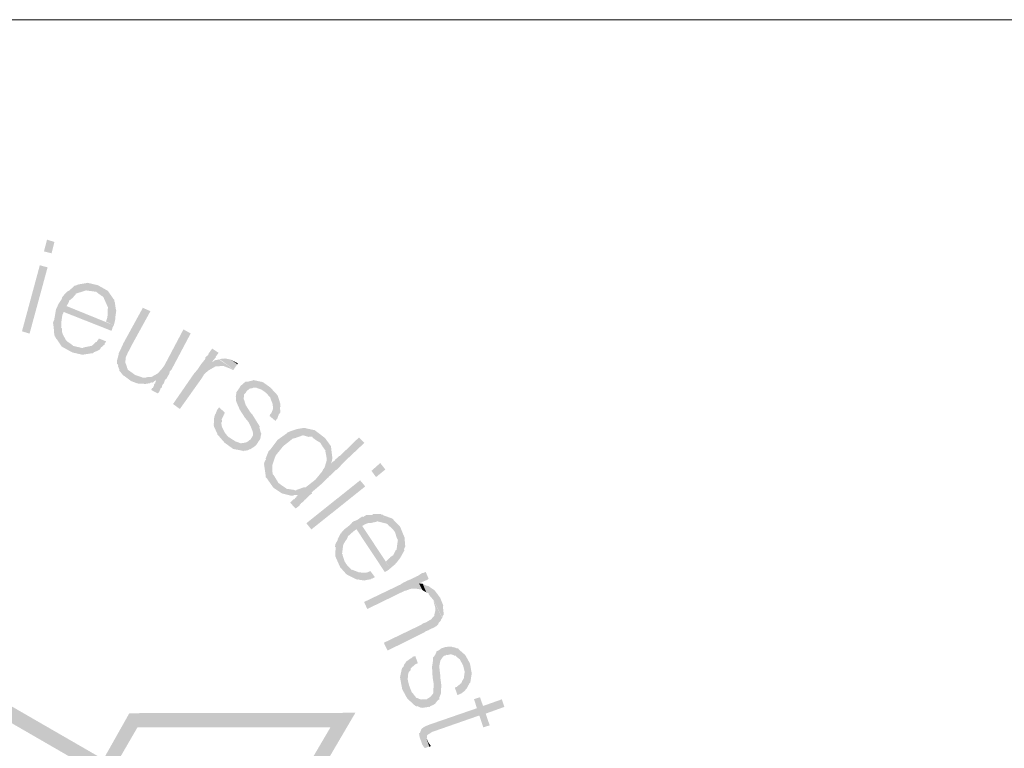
# Model space of a CAD drawing. Header units: metres. Extents: x 150874 to 151000, y 450392 to 450481.
# Tile 9 of 11: x 150960.76 to 150965.94, y 450402.37 to 450406.2. Entities that reach past the tile are written whole.
import ezdxf

# ---------------------------------------------------------------- set-up
doc = ezdxf.new("R2010")
doc.units = ezdxf.units.M
doc.header["$MEASUREMENT"] = 0
doc.layers.add('STEMPEL', color=7, linetype='Continuous', lineweight=0)

# ---------------------------------------------------------------- blocks, each defined once
blk = doc.blocks.new('241')
at = {"layer": 'STEMPEL', "linetype": 'Continuous', "lineweight": 13}
for color, points in [(7, [(-23.88, 6.354), (-23.886, 6.3547), (-23.9173, 6.362), (-23.9547, 6.3827), (-23.9553, 6.384), (-23.972, 6.4087), (-23.974, 6.4107), (-23.978, 6.418), (-23.9793, 6.4193), (-23.982, 6.4367), (-23.9813, 6.4367), (-23.982, 6.444), (-23.984, 6.4607), (-23.984, 6.4613), (-23.9853, 6.466), (-23.9807, 6.4767), (-23.976, 6.504), (-23.974, 6.5147), (-23.9713, 6.5193), (-23.9673, 6.5287), (-23.964, 6.5347), (-23.954, 6.55), (-23.9533, 6.554), (-23.9533, 6.5547), (-23.9467, 6.5633), (-23.9333, 6.5767), (-23.9313, 6.578), (-23.928, 6.5787), (-23.9093, 6.5967), (-23.908, 6.5967), (-23.906, 6.5967), (-23.866, 6.5793), (-23.8693, 6.5807), (-23.87, 6.5793), (-23.902, 6.5693), (-23.9053, 6.568), (-23.9053, 6.566), (-23.9167, 6.5527), (-23.928, 6.544), (-23.9287, 6.5427), (-23.9293, 6.5387), (-23.9373, 6.5247), (-23.7713, 6.4573), (-23.7753, 6.4507), (-23.778, 6.4413), (-23.78, 6.438), (-23.9473, 6.504), (-23.952, 6.4933), (-23.956, 6.4667), (-23.9553, 6.4533), (-23.9567, 6.4487), (-23.954, 6.4473), (-23.9527, 6.4313), (-23.95, 6.4247), (-23.9493, 6.4227), (-23.9387, 6.404), (-23.938, 6.4033), (-23.9333, 6.3993), (-23.916, 6.3873), (-23.9147, 6.3847), (-23.8467, 6.3593)]), (7, [(-23.88, 6.354), (-23.886, 6.3547), (-23.9173, 6.362), (-23.9547, 6.3827), (-23.9553, 6.384), (-23.972, 6.4087), (-23.974, 6.4107), (-23.978, 6.418), (-23.9793, 6.4193), (-23.982, 6.4367), (-23.9813, 6.4367), (-23.982, 6.444), (-23.984, 6.4607), (-23.984, 6.4613), (-23.9853, 6.466), (-23.9807, 6.4767), (-23.976, 6.504), (-23.974, 6.5147), (-23.9713, 6.5193), (-23.9673, 6.5287), (-23.964, 6.5347), (-23.954, 6.55), (-23.9533, 6.554), (-23.9533, 6.5547), (-23.9467, 6.5633), (-23.9333, 6.5767), (-23.9313, 6.578), (-23.928, 6.5787), (-23.9093, 6.5967), (-23.908, 6.5967), (-23.906, 6.5967), (-23.866, 6.5793), (-23.8693, 6.5807), (-23.87, 6.5793), (-23.902, 6.5693), (-23.9053, 6.568), (-23.9053, 6.566), (-23.9167, 6.5527), (-23.928, 6.544), (-23.9287, 6.5427), (-23.9293, 6.5387), (-23.9373, 6.5247), (-23.7713, 6.4573), (-23.7753, 6.4507), (-23.778, 6.4413), (-23.78, 6.438), (-23.9473, 6.504), (-23.952, 6.4933), (-23.956, 6.4667), (-23.9553, 6.4533), (-23.9567, 6.4487), (-23.954, 6.4473), (-23.9527, 6.4313), (-23.95, 6.4247), (-23.9493, 6.4227), (-23.9387, 6.404), (-23.938, 6.4033), (-23.9333, 6.3993), (-23.916, 6.3873), (-23.9147, 6.3847), (-23.8467, 6.3593)]), (7, [(-23.7733, 6.5507), (-23.8327, 6.5747), (-23.846, 6.5767), (-23.866, 6.5793), (-23.906, 6.5967), (-23.9007, 6.5987), (-23.896, 6.6007), (-23.8647, 6.606), (-23.792, 6.578)]), (7, [(-23.7733, 6.5507), (-23.8327, 6.5747), (-23.846, 6.5767), (-23.866, 6.5793), (-23.906, 6.5967), (-23.9007, 6.5987), (-23.896, 6.6007), (-23.8647, 6.606), (-23.792, 6.578)]), (7, [(-23.792, 6.578), (-23.8647, 6.606), (-23.8647, 6.6067), (-23.8273, 6.598)]), (7, [(-23.792, 6.578), (-23.8647, 6.606), (-23.8647, 6.6067), (-23.8273, 6.598)]), (7, [(-23.764, 6.5107), (-23.792, 6.5207), (-23.794, 6.5247), (-23.8073, 6.5547), (-23.8107, 6.5593), (-23.8133, 6.56), (-23.8253, 6.5687), (-23.8327, 6.5747), (-23.7733, 6.5507), (-23.77, 6.5467), (-23.77, 6.5413), (-23.768, 6.5393), (-23.764, 6.5127)]), (7, [(-23.764, 6.5107), (-23.792, 6.5207), (-23.794, 6.5247), (-23.8073, 6.5547), (-23.8107, 6.5593), (-23.8133, 6.56), (-23.8253, 6.5687), (-23.8327, 6.5747), (-23.7733, 6.5507), (-23.77, 6.5467), (-23.77, 6.5413), (-23.768, 6.5393), (-23.764, 6.5127)]), (7, [(-23.7713, 6.4573), (-23.7987, 6.47), (-23.794, 6.4847), (-23.794, 6.488), (-23.7933, 6.49), (-23.7933, 6.5027), (-23.792, 6.5207), (-23.7933, 6.522), (-23.764, 6.5107), (-23.7627, 6.5087), (-23.7653, 6.4907), (-23.7667, 6.4787), (-23.766, 6.478), (-23.7667, 6.4747)]), (7, [(-23.7713, 6.4573), (-23.7987, 6.47), (-23.794, 6.4847), (-23.794, 6.488), (-23.7933, 6.49), (-23.7933, 6.5027), (-23.792, 6.5207), (-23.7933, 6.522), (-23.764, 6.5107), (-23.7627, 6.5087), (-23.7653, 6.4907), (-23.7667, 6.4787), (-23.766, 6.478), (-23.7667, 6.4747)]), (7, [(-23.6613, 6.2513), (-23.68, 6.2527), (-23.684, 6.252), (-23.6913, 6.254), (-23.7107, 6.2613), (-23.734, 6.2787), (-23.7373, 6.2807), (-23.7413, 6.2847), (-23.7527, 6.2993), (-23.752, 6.3027), (-23.7573, 6.3147), (-23.756, 6.316), (-23.758, 6.3213), (-23.76, 6.3213), (-23.7607, 6.33), (-23.7607, 6.3307), (-23.7587, 6.3387), (-23.758, 6.3407), (-23.754, 6.356), (-23.754, 6.3593), (-23.752, 6.3627), (-23.7453, 6.3767), (-23.7453, 6.378), (-23.7427, 6.3827), (-23.7373, 6.3947), (-23.6693, 6.5187), (-23.6427, 6.5067), (-23.7113, 6.382), (-23.7173, 6.3693), (-23.718, 6.366), (-23.7207, 6.3647), (-23.7273, 6.3487), (-23.7287, 6.3487), (-23.7293, 6.3427), (-23.7313, 6.3253), (-23.73, 6.324), (-23.7253, 6.3113), (-23.7253, 6.31), (-23.7213, 6.2993), (-23.72, 6.3), (-23.6967, 6.2827), (-23.644, 6.2547), (-23.644, 6.254), (-23.6593, 6.2513)]), (7, [(-23.6613, 6.2513), (-23.68, 6.2527), (-23.684, 6.252), (-23.6913, 6.254), (-23.7107, 6.2613), (-23.734, 6.2787), (-23.7373, 6.2807), (-23.7413, 6.2847), (-23.7527, 6.2993), (-23.752, 6.3027), (-23.7573, 6.3147), (-23.756, 6.316), (-23.758, 6.3213), (-23.76, 6.3213), (-23.7607, 6.33), (-23.7607, 6.3307), (-23.7587, 6.3387), (-23.758, 6.3407), (-23.754, 6.356), (-23.754, 6.3593), (-23.752, 6.3627), (-23.7453, 6.3767), (-23.7453, 6.378), (-23.7427, 6.3827), (-23.7373, 6.3947), (-23.6693, 6.5187), (-23.6427, 6.5067), (-23.7113, 6.382), (-23.7173, 6.3693), (-23.718, 6.366), (-23.7207, 6.3647), (-23.7273, 6.3487), (-23.7287, 6.3487), (-23.7293, 6.3427), (-23.7313, 6.3253), (-23.73, 6.324), (-23.7253, 6.3113), (-23.7253, 6.31), (-23.7213, 6.2993), (-23.72, 6.3), (-23.6967, 6.2827), (-23.644, 6.2547), (-23.644, 6.254), (-23.6593, 6.2513)]), (7, [(-23.598, 6.2513), (-23.622, 6.2647), (-23.6307, 6.26), (-23.6307, 6.2587), (-23.6367, 6.2553), (-23.638, 6.2567), (-23.644, 6.2547), (-23.6967, 6.2827), (-23.6707, 6.274), (-23.67, 6.2727), (-23.6587, 6.2733), (-23.6573, 6.2747), (-23.6413, 6.276), (-23.64, 6.2753), (-23.622, 6.2853), (-23.6173, 6.288), (-23.6167, 6.2887), (-23.6053, 6.3007), (-23.6033, 6.3027), (-23.6007, 6.3067), (-23.5933, 6.3167), (-23.5267, 6.4427), (-23.5013, 6.4287), (-23.568, 6.3027), (-23.5753, 6.294), (-23.576, 6.2887), (-23.5773, 6.2853), (-23.5853, 6.272), (-23.586, 6.2693), (-23.5913, 6.266), (-23.596, 6.2527)]), (7, [(-23.598, 6.2513), (-23.622, 6.2647), (-23.6307, 6.26), (-23.6307, 6.2587), (-23.6367, 6.2553), (-23.638, 6.2567), (-23.644, 6.2547), (-23.6967, 6.2827), (-23.6707, 6.274), (-23.67, 6.2727), (-23.6587, 6.2733), (-23.6573, 6.2747), (-23.6413, 6.276), (-23.64, 6.2753), (-23.622, 6.2853), (-23.6173, 6.288), (-23.6167, 6.2887), (-23.6053, 6.3007), (-23.6033, 6.3027), (-23.6007, 6.3067), (-23.5933, 6.3167), (-23.5267, 6.4427), (-23.5013, 6.4287), (-23.568, 6.3027), (-23.5753, 6.294), (-23.576, 6.2887), (-23.5773, 6.2853), (-23.5853, 6.272), (-23.586, 6.2693), (-23.5913, 6.266), (-23.596, 6.2527)]), (7, [(-23.8473, 6.3573), (-23.8467, 6.3593), (-23.9147, 6.3847), (-23.9107, 6.384), (-23.8793, 6.3767), (-23.878, 6.3793), (-23.8513, 6.3847), (-23.85, 6.384), (-23.844, 6.3893), (-23.834, 6.3987), (-23.8307, 6.3993), (-23.8293, 6.4027), (-23.8233, 6.4107), (-23.798, 6.4007), (-23.8027, 6.394), (-23.804, 6.3887), (-23.806, 6.388), (-23.8173, 6.378), (-23.82, 6.3727), (-23.822, 6.3707), (-23.8373, 6.364), (-23.8407, 6.3627)]), (7, [(-23.8473, 6.3573), (-23.8467, 6.3593), (-23.9147, 6.3847), (-23.9107, 6.384), (-23.8793, 6.3767), (-23.878, 6.3793), (-23.8513, 6.3847), (-23.85, 6.384), (-23.844, 6.3893), (-23.834, 6.3987), (-23.8307, 6.3993), (-23.8293, 6.4027), (-23.8233, 6.4107), (-23.798, 6.4007), (-23.8027, 6.394), (-23.804, 6.3887), (-23.806, 6.388), (-23.8173, 6.378), (-23.82, 6.3727), (-23.822, 6.3707), (-23.8373, 6.364), (-23.8407, 6.3627)]), (7, [(-23.5393, 6.1633), (-23.5633, 6.1807), (-23.4887, 6.2887), (-23.4773, 6.3013), (-23.466, 6.3187), (-23.45, 6.3387), (-23.4493, 6.344), (-23.4427, 6.3507), (-23.44, 6.3527), (-23.4387, 6.358), (-23.4373, 6.3593), (-23.4353, 6.362), (-23.4273, 6.3733), (-23.4253, 6.3753), (-23.4033, 6.3607), (-23.4053, 6.3573), (-23.4133, 6.3467), (-23.414, 6.3427), (-23.4147, 6.3427), (-23.4187, 6.338), (-23.4213, 6.3353), (-23.426, 6.3267), (-23.4067, 6.3127), (-23.414, 6.3127), (-23.44, 6.298), (-23.4547, 6.284), (-23.4627, 6.2707)]), (7, [(-23.5393, 6.1633), (-23.5633, 6.1807), (-23.4887, 6.2887), (-23.4773, 6.3013), (-23.466, 6.3187), (-23.45, 6.3387), (-23.4493, 6.344), (-23.4427, 6.3507), (-23.44, 6.3527), (-23.4387, 6.358), (-23.4373, 6.3593), (-23.4353, 6.362), (-23.4273, 6.3733), (-23.4253, 6.3753), (-23.4033, 6.3607), (-23.4053, 6.3573), (-23.4133, 6.3467), (-23.414, 6.3427), (-23.4147, 6.3427), (-23.4187, 6.338), (-23.4213, 6.3353), (-23.426, 6.3267), (-23.4067, 6.3127), (-23.414, 6.3127), (-23.44, 6.298), (-23.4547, 6.284), (-23.4627, 6.2707)]), (7, [(-23.3527, 6.3), (-23.3633, 6.3053), (-23.3873, 6.3147), (-23.3907, 6.3147), (-23.4067, 6.3127), (-23.426, 6.3267), (-23.418, 6.3333), (-23.4147, 6.3347), (-23.4073, 6.336), (-23.402, 6.3373), (-23.35, 6.302)]), (7, [(-23.3527, 6.3), (-23.3633, 6.3053), (-23.3873, 6.3147), (-23.3907, 6.3147), (-23.4067, 6.3127), (-23.426, 6.3267), (-23.418, 6.3333), (-23.4147, 6.3347), (-23.4073, 6.336), (-23.402, 6.3373), (-23.35, 6.302)]), (7, [(-23.35, 6.302), (-23.4007, 6.3387), (-23.38, 6.3407), (-23.36, 6.3367), (-23.3367, 6.32), (-23.3427, 6.3133)]), (7, [(-23.35, 6.302), (-23.4007, 6.3387), (-23.38, 6.3407), (-23.36, 6.3367), (-23.3367, 6.32), (-23.3427, 6.3133)]), (7, [(-23.6173, 6.218), (-23.64, 6.23), (-23.6367, 6.2367), (-23.634, 6.2367), (-23.63, 6.246), (-23.63, 6.2467), (-23.6293, 6.2513), (-23.6273, 6.252), (-23.6253, 6.2547), (-23.6253, 6.2567), (-23.622, 6.2647), (-23.598, 6.2513), (-23.602, 6.244), (-23.6027, 6.238), (-23.606, 6.2373), (-23.6073, 6.234), (-23.6113, 6.2247), (-23.612, 6.2233)]), (7, [(-23.6173, 6.218), (-23.64, 6.23), (-23.6367, 6.2367), (-23.634, 6.2367), (-23.63, 6.246), (-23.63, 6.2467), (-23.6293, 6.2513), (-23.6273, 6.252), (-23.6253, 6.2547), (-23.6253, 6.2567), (-23.622, 6.2647), (-23.598, 6.2513), (-23.602, 6.244), (-23.6027, 6.238), (-23.606, 6.2373), (-23.6073, 6.234), (-23.6113, 6.2247), (-23.612, 6.2233)]), (7, [(-23.3087, 6.0167), (-23.31, 6.0173), (-23.3448, 6.0496), (-23.346, 6.05), (-23.346, 6.0507), (-23.3448, 6.0496), (-23.3253, 6.0427), (-23.3207, 6.0433), (-23.316, 6.044), (-23.31, 6.0453), (-23.3053, 6.046), (-23.302, 6.048), (-23.292, 6.056), (-23.2893, 6.0567), (-23.2893, 6.0587), (-23.282, 6.0713), (-23.282, 6.0767), (-23.284, 6.086), (-23.2913, 6.104), (-23.298, 6.1173), (-23.3107, 6.1327), (-23.33, 6.1627), (-23.33, 6.164), (-23.3387, 6.1833), (-23.3427, 6.1947), (-23.342, 6.1987), (-23.3427, 6.208), (-23.3407, 6.2193), (-23.3413, 6.2213), (-23.334, 6.2313), (-23.3307, 6.2367), (-23.3267, 6.2413), (-23.3287, 6.244), (-23.3247, 6.244), (-23.3253, 6.2447), (-23.3147, 6.254), (-23.3093, 6.2587), (-23.3073, 6.2587), (-23.298, 6.2587), (-23.2973, 6.2607), (-23.29, 6.2613), (-23.2867, 6.2627), (-23.2853, 6.2627), (-23.28, 6.2647), (-23.278, 6.264), (-23.252, 6.2587), (-23.2453, 6.256), (-23.2213, 6.2387), (-23.1973, 6.2127), (-23.1953, 6.21), (-23.186, 6.1807), (-23.186, 6.1787), (-23.186, 6.1753), (-23.2373, 6.2207), (-23.2527, 6.2313), (-23.256, 6.2327), (-23.2733, 6.2387), (-23.2753, 6.2387), (-23.282, 6.2387), (-23.2833, 6.2367), (-23.294, 6.2347), (-23.304, 6.2267), (-23.304, 6.226), (-23.3047, 6.226), (-23.306, 6.2227), (-23.3113, 6.2167), (-23.3133, 6.2147), (-23.3153, 6.198), (-23.314, 6.1967), (-23.308, 6.1773), (-23.292, 6.152), (-23.284, 6.1427), (-23.272, 6.1233), (-23.258, 6.1007), (-23.26, 6.1), (-23.256, 6.084), (-23.2527, 6.0747), (-23.254, 6.074), (-23.256, 6.0627), (-23.2573, 6.0567), (-23.262, 6.0507), (-23.268, 6.0407), (-23.2693, 6.0393), (-23.2707, 6.0367), (-23.2807, 6.0287), (-23.2847, 6.0267), (-23.2873, 6.0247), (-23.2913, 6.022), (-23.2967, 6.0207), (-23.2993, 6.0187)]), (7, [(-23.3087, 6.0167), (-23.31, 6.0173), (-23.3448, 6.0496), (-23.346, 6.05), (-23.346, 6.0507), (-23.3448, 6.0496), (-23.3253, 6.0427), (-23.3207, 6.0433), (-23.316, 6.044), (-23.31, 6.0453), (-23.3053, 6.046), (-23.302, 6.048), (-23.292, 6.056), (-23.2893, 6.0567), (-23.2893, 6.0587), (-23.282, 6.0713), (-23.282, 6.0767), (-23.284, 6.086), (-23.2913, 6.104), (-23.298, 6.1173), (-23.3107, 6.1327), (-23.33, 6.1627), (-23.33, 6.164), (-23.3387, 6.1833), (-23.3427, 6.1947), (-23.342, 6.1987), (-23.3427, 6.208), (-23.3407, 6.2193), (-23.3413, 6.2213), (-23.334, 6.2313), (-23.3307, 6.2367), (-23.3267, 6.2413), (-23.3287, 6.244), (-23.3247, 6.244), (-23.3253, 6.2447), (-23.3147, 6.254), (-23.3093, 6.2587), (-23.3073, 6.2587), (-23.298, 6.2587), (-23.2973, 6.2607), (-23.29, 6.2613), (-23.2867, 6.2627), (-23.2853, 6.2627), (-23.28, 6.2647), (-23.278, 6.264), (-23.252, 6.2587), (-23.2453, 6.256), (-23.2213, 6.2387), (-23.1973, 6.2127), (-23.1953, 6.21), (-23.186, 6.1807), (-23.186, 6.1787), (-23.186, 6.1753), (-23.2373, 6.2207), (-23.2527, 6.2313), (-23.256, 6.2327), (-23.2733, 6.2387), (-23.2753, 6.2387), (-23.282, 6.2387), (-23.2833, 6.2367), (-23.294, 6.2347), (-23.304, 6.2267), (-23.304, 6.226), (-23.3047, 6.226), (-23.306, 6.2227), (-23.3113, 6.2167), (-23.3133, 6.2147), (-23.3153, 6.198), (-23.314, 6.1967), (-23.308, 6.1773), (-23.292, 6.152), (-23.284, 6.1427), (-23.272, 6.1233), (-23.258, 6.1007), (-23.26, 6.1), (-23.256, 6.084), (-23.2527, 6.0747), (-23.254, 6.074), (-23.256, 6.0627), (-23.2573, 6.0567), (-23.262, 6.0507), (-23.268, 6.0407), (-23.2693, 6.0393), (-23.2707, 6.0367), (-23.2807, 6.0287), (-23.2847, 6.0267), (-23.2873, 6.0247), (-23.2913, 6.022), (-23.2967, 6.0207), (-23.2993, 6.0187)]), (7, [(-23.2033, 6.1213), (-23.224, 6.1387), (-23.2213, 6.146), (-23.218, 6.1467), (-23.2193, 6.1487), (-23.2173, 6.15), (-23.212, 6.1633), (-23.2127, 6.1747), (-23.2133, 6.176), (-23.214, 6.1847), (-23.2153, 6.1853), (-23.2213, 6.202), (-23.2207, 6.2027), (-23.1853, 6.1713), (-23.1873, 6.1713), (-23.1873, 6.162), (-23.186, 6.1593), (-23.1867, 6.1527), (-23.1867, 6.1507), (-23.192, 6.1433), (-23.1967, 6.1307), (-23.1967, 6.13), (-23.1967, 6.128), (-23.2, 6.1267)]), (7, [(-23.2033, 6.1213), (-23.224, 6.1387), (-23.2213, 6.146), (-23.218, 6.1467), (-23.2193, 6.1487), (-23.2173, 6.15), (-23.212, 6.1633), (-23.2127, 6.1747), (-23.2133, 6.176), (-23.214, 6.1847), (-23.2153, 6.1853), (-23.2213, 6.202), (-23.2207, 6.2027), (-23.1853, 6.1713), (-23.1873, 6.1713), (-23.1873, 6.162), (-23.186, 6.1593), (-23.1867, 6.1527), (-23.1867, 6.1507), (-23.192, 6.1433), (-23.1967, 6.1307), (-23.1967, 6.13), (-23.1967, 6.128), (-23.2, 6.1267)]), (7, [(-23.3167, 6.0147), (-23.3147, 6.0167), (-23.37, 6.066), (-23.3813, 6.08), (-23.3833, 6.0847), (-23.3913, 6.1), (-23.3927, 6.106), (-23.3933, 6.112), (-23.3933, 6.116), (-23.3907, 6.118), (-23.3913, 6.1227), (-23.3927, 6.1267), (-23.386, 6.14), (-23.3853, 6.1413), (-23.3864, 6.1424), (-23.3873, 6.142), (-23.3867, 6.1427), (-23.3864, 6.1424), (-23.384, 6.1433), (-23.3813, 6.1507), (-23.4013, 6.1687), (-23.4067, 6.1627), (-23.4073, 6.162), (-23.4087, 6.1587), (-23.414, 6.1453), (-23.4153, 6.1447), (-23.4173, 6.1387), (-23.418, 6.1347), (-23.4193, 6.13), (-23.4193, 6.1253), (-23.4187, 6.116), (-23.4207, 6.11), (-23.4193, 6.106), (-23.4207, 6.1047), (-23.408, 6.0767), (-23.408, 6.0747), (-23.382, 6.0447), (-23.3573, 6.0267), (-23.3513, 6.0227), (-23.3193, 6.0167)]), (7, [(-23.3167, 6.0147), (-23.3147, 6.0167), (-23.37, 6.066), (-23.3813, 6.08), (-23.3833, 6.0847), (-23.3913, 6.1), (-23.3927, 6.106), (-23.3933, 6.112), (-23.3933, 6.116), (-23.3907, 6.118), (-23.3913, 6.1227), (-23.3927, 6.1267), (-23.386, 6.14), (-23.3853, 6.1413), (-23.3864, 6.1424), (-23.3873, 6.142), (-23.3867, 6.1427), (-23.3864, 6.1424), (-23.384, 6.1433), (-23.3813, 6.1507), (-23.4013, 6.1687), (-23.4067, 6.1627), (-23.4073, 6.162), (-23.4087, 6.1587), (-23.414, 6.1453), (-23.4153, 6.1447), (-23.4173, 6.1387), (-23.418, 6.1347), (-23.4193, 6.13), (-23.4193, 6.1253), (-23.4187, 6.116), (-23.4207, 6.11), (-23.4193, 6.106), (-23.4207, 6.1047), (-23.408, 6.0767), (-23.408, 6.0747), (-23.382, 6.0447), (-23.3573, 6.0267), (-23.3513, 6.0227), (-23.3193, 6.0167)]), (3, [(-25.936, 2.9693), (-25.9853, 2.9707), (-25.986, 4.4147), (-26.1733, 4.416), (-26.5753, 5.0947), (-25.7807, 5.0947), (-25.686, 4.9327), (-25.048, 5.302), (-25.14, 5.464), (-24.7453, 6.1507), (-24.3513, 5.4707), (-24.448, 5.302), (-23.808, 4.9327), (-23.7167, 5.0947), (-22.9227, 5.096), (-23.322, 4.4147), (-23.51, 4.4147), (-23.51, 4.172), (-21.222, 4.172), (-21.2233, 4.122), (-23.5593, 4.122), (-23.5587, 4.464), (-23.3513, 4.464), (-23.01, 5.0453), (-23.688, 5.0453), (-23.7927, 4.8647), (-24.5173, 5.2833), (-24.4087, 5.4727), (-24.744, 6.0533), (-25.0833, 5.464), (-24.9793, 5.284), (-25.704, 4.8647), (-25.81, 5.0447), (-26.486, 5.0447), (-26.144, 4.464), (-25.9353, 4.4627)]), (7, [(-23.1507, 5.8593), (-23.178, 5.866), (-23.184, 5.8687), (-23.1867, 5.8707), (-23.2107, 5.8867), (-23.234, 5.92), (-23.238, 5.9233), (-23.2373, 5.926), (-23.2413, 5.954), (-23.2413, 5.9553), (-23.2433, 5.964), (-23.242, 5.966), (-23.244, 5.968), (-23.242, 5.9767), (-23.2367, 5.9867), (-23.238, 5.9887), (-23.228, 6.014), (-23.2213, 6.0207), (-23.196, 6.0547), (-23.1633, 6.078), (-23.1613, 6.0807), (-23.1533, 6.084), (-23.128, 6.0927), (-23.124, 6.0933), (-23.116, 6.0947), (-23.104, 6.0967), (-23.1033, 6.0967), (-23.098, 6.096), (-23.0933, 6.0947), (-23.0653, 6.0887), (-23.0293, 6.0613), (-23.008, 6.032), (-23.008, 6.0287), (-23.0047, 6.0007), (-23.046, 6.0447), (-23.0593, 6.0527), (-23.0733, 6.0627), (-23.072, 6.0633), (-23.074, 6.066), (-23.0873, 6.0653), (-23.1013, 6.0693), (-23.1073, 6.0707), (-23.1313, 6.062), (-23.142, 6.0593), (-23.1433, 6.0587), (-23.176, 6.0327), (-23.202, 6.0007), (-23.206, 5.9913), (-23.214, 5.9667), (-23.2147, 5.9647), (-23.2147, 5.948), (-23.2133, 5.9367), (-23.2133, 5.9347), (-23.2087, 5.9293), (-23.198, 5.912), (-23.1933, 5.904)]), (7, [(-23.1507, 5.8593), (-23.178, 5.866), (-23.184, 5.8687), (-23.1867, 5.8707), (-23.2107, 5.8867), (-23.234, 5.92), (-23.238, 5.9233), (-23.2373, 5.926), (-23.2413, 5.954), (-23.2413, 5.9553), (-23.2433, 5.964), (-23.242, 5.966), (-23.244, 5.968), (-23.242, 5.9767), (-23.2367, 5.9867), (-23.238, 5.9887), (-23.228, 6.014), (-23.2213, 6.0207), (-23.196, 6.0547), (-23.1633, 6.078), (-23.1613, 6.0807), (-23.1533, 6.084), (-23.128, 6.0927), (-23.124, 6.0933), (-23.116, 6.0947), (-23.104, 6.0967), (-23.1033, 6.0967), (-23.098, 6.096), (-23.0933, 6.0947), (-23.0653, 6.0887), (-23.0293, 6.0613), (-23.008, 6.032), (-23.008, 6.0287), (-23.0047, 6.0007), (-23.046, 6.0447), (-23.0593, 6.0527), (-23.0733, 6.0627), (-23.072, 6.0633), (-23.074, 6.066), (-23.0873, 6.0653), (-23.1013, 6.0693), (-23.1073, 6.0707), (-23.1313, 6.062), (-23.142, 6.0593), (-23.1433, 6.0587), (-23.176, 6.0327), (-23.202, 6.0007), (-23.206, 5.9913), (-23.214, 5.9667), (-23.2147, 5.9647), (-23.2147, 5.948), (-23.2133, 5.9367), (-23.2133, 5.9347), (-23.2087, 5.9293), (-23.198, 5.912), (-23.1933, 5.904)]), (7, [(-22.9873, 5.9507), (-23.0087, 5.9707), (-23.0033, 5.9767), (-22.9947, 5.9827), (-22.994, 5.9827), (-22.994, 5.9847), (-22.9793, 5.998), (-22.9767, 5.9987), (-22.91, 6.0633), (-22.8913, 6.044), (-22.96, 5.9793), (-22.974, 5.9647), (-22.976, 5.962), (-22.9827, 5.9553)]), (7, [(-22.9873, 5.9507), (-23.0087, 5.9707), (-23.0033, 5.9767), (-22.9947, 5.9827), (-22.994, 5.9827), (-22.994, 5.9847), (-22.9793, 5.998), (-22.9767, 5.9987), (-22.91, 6.0633), (-22.8913, 6.044), (-22.96, 5.9793), (-22.974, 5.9647), (-22.976, 5.962), (-22.9827, 5.9553)]), (7, [(-23.1027, 5.8413), (-23.1233, 5.8607), (-23.1287, 5.8613), (-23.1393, 5.8607), (-23.14, 5.8587), (-23.144, 5.8587), (-23.1487, 5.8587), (-23.1507, 5.8593), (-23.1933, 5.904), (-23.184, 5.8967), (-23.166, 5.8847), (-23.164, 5.8827), (-23.1613, 5.8827), (-23.1493, 5.8807), (-23.1393, 5.8793), (-23.1313, 5.8767), (-23.13, 5.8787), (-23.106, 5.8873), (-23.0953, 5.8887), (-23.0947, 5.89), (-23.0633, 5.9147), (-23.038, 5.9453), (-23.0373, 5.9487), (-23.0307, 5.958), (-23.0233, 5.9827), (-23.024, 5.9827), (-23.0233, 5.988), (-23.0253, 6.0007), (-23.028, 6.0147), (-23.0267, 6.0167), (-23.0273, 6.0167), (-23.0373, 6.0307), (-23.046, 6.0447), (-23.0047, 6.0007), (-23.004, 5.9953), (-23.004, 5.992), (-23.0033, 5.9907), (-23.0053, 5.9807), (-23.0087, 5.9707), (-22.9873, 5.9507), (-22.9913, 5.9487), (-23.0073, 5.9327), (-23.0153, 5.926), (-23.0167, 5.924), (-23.0453, 5.8967), (-23.0767, 5.87), (-23.074, 5.8667), (-23.0833, 5.8607), (-23.0993, 5.8447), (-23.1, 5.8447)]), (7, [(-23.1027, 5.8413), (-23.1233, 5.8607), (-23.1287, 5.8613), (-23.1393, 5.8607), (-23.14, 5.8587), (-23.144, 5.8587), (-23.1487, 5.8587), (-23.1507, 5.8593), (-23.1933, 5.904), (-23.184, 5.8967), (-23.166, 5.8847), (-23.164, 5.8827), (-23.1613, 5.8827), (-23.1493, 5.8807), (-23.1393, 5.8793), (-23.1313, 5.8767), (-23.13, 5.8787), (-23.106, 5.8873), (-23.0953, 5.8887), (-23.0947, 5.89), (-23.0633, 5.9147), (-23.038, 5.9453), (-23.0373, 5.9487), (-23.0307, 5.958), (-23.0233, 5.9827), (-23.024, 5.9827), (-23.0233, 5.988), (-23.0253, 6.0007), (-23.028, 6.0147), (-23.0267, 6.0167), (-23.0273, 6.0167), (-23.0373, 6.0307), (-23.046, 6.0447), (-23.0047, 6.0007), (-23.004, 5.9953), (-23.004, 5.992), (-23.0033, 5.9907), (-23.0053, 5.9807), (-23.0087, 5.9707), (-22.9873, 5.9507), (-22.9913, 5.9487), (-23.0073, 5.9327), (-23.0153, 5.926), (-23.0167, 5.924), (-23.0453, 5.8967), (-23.0767, 5.87), (-23.074, 5.8667), (-23.0833, 5.8607), (-23.0993, 5.8447), (-23.1, 5.8447)]), (7, [(-23.1333, 5.814), (-23.1507, 5.8333), (-23.1507, 5.8347), (-23.1393, 5.846), (-23.136, 5.8467), (-23.134, 5.8507), (-23.1313, 5.852), (-23.1273, 5.8587), (-23.1233, 5.8607), (-23.1027, 5.8413), (-23.1067, 5.8367), (-23.1133, 5.8327), (-23.114, 5.8307), (-23.116, 5.8287), (-23.1187, 5.8267), (-23.118, 5.8247), (-23.13, 5.8153)]), (7, [(-23.1333, 5.814), (-23.1507, 5.8333), (-23.1507, 5.8347), (-23.1393, 5.846), (-23.136, 5.8467), (-23.134, 5.8507), (-23.1313, 5.852), (-23.1273, 5.8587), (-23.1233, 5.8607), (-23.1027, 5.8413), (-23.1067, 5.8367), (-23.1133, 5.8327), (-23.114, 5.8307), (-23.116, 5.8287), (-23.1187, 5.8267), (-23.118, 5.8247), (-23.13, 5.8153)]), (7, [(-22.9213, 5.566), (-22.9493, 5.58), (-22.9547, 5.5833), (-22.976, 5.6073), (-22.992, 5.6433), (-22.9933, 5.6467), (-22.992, 5.678), (-22.994, 5.6787), (-22.9933, 5.6873), (-22.992, 5.6907), (-22.984, 5.704), (-22.9853, 5.7053), (-22.9813, 5.7127), (-22.9747, 5.726), (-22.9727, 5.7267), (-22.97, 5.7313), (-22.962, 5.74), (-22.942, 5.7553), (-22.9333, 5.7653), (-22.93, 5.768), (-22.9213, 5.7713), (-22.914, 5.7747), (-22.8993, 5.7853), (-22.8947, 5.784), (-22.894, 5.7847), (-22.884, 5.7907), (-22.864, 5.7913), (-22.862, 5.7907), (-22.8613, 5.794), (-22.8347, 5.7947), (-22.834, 5.7947), (-22.8313, 5.7927), (-22.8102, 5.7594), (-22.8087, 5.7587), (-22.808, 5.756), (-22.8102, 5.7594), (-22.8113, 5.76), (-22.846, 5.7687), (-22.848, 5.7673), (-22.866, 5.7633), (-22.8807, 5.7627), (-22.8793, 5.7607), (-22.8847, 5.76), (-22.8987, 5.7527), (-22.8, 5.6033), (-22.806, 5.598), (-22.816, 5.592), (-22.8193, 5.5907), (-22.9187, 5.7407), (-22.9287, 5.734), (-22.948, 5.7167), (-22.9533, 5.7047), (-22.9567, 5.7007), (-22.9573, 5.7), (-22.9653, 5.6867), (-22.966, 5.6787), (-22.9667, 5.676), (-22.9693, 5.6547), (-22.968, 5.6527), (-22.9667, 5.6473), (-22.96, 5.6267), (-22.958, 5.624)]), (7, [(-22.7473, 5.68), (-22.7847, 5.7327), (-22.7927, 5.7427), (-22.808, 5.756), (-22.8313, 5.7927), (-22.8253, 5.7913), (-22.8233, 5.7893), (-22.792, 5.778), (-22.75, 5.712)]), (7, [(-22.75, 5.712), (-22.7908, 5.7761), (-22.7913, 5.7767), (-22.792, 5.778), (-22.7908, 5.7761), (-22.7653, 5.7493)]), (7, [(-22.764, 5.642), (-22.7813, 5.666), (-22.778, 5.6693), (-22.7733, 5.7027), (-22.7747, 5.7067), (-22.7773, 5.71), (-22.7813, 5.7247), (-22.7847, 5.7327), (-22.7473, 5.68), (-22.75, 5.6753), (-22.7507, 5.6713), (-22.752, 5.6707), (-22.75, 5.6673), (-22.7633, 5.6433)]), (7, [(-22.8, 5.6033), (-22.8153, 5.6267), (-22.804, 5.6387), (-22.8007, 5.6407), (-22.8013, 5.642), (-22.79, 5.6493), (-22.782, 5.6653), (-22.7813, 5.668), (-22.764, 5.642), (-22.7667, 5.638), (-22.7753, 5.6267), (-22.784, 5.6167), (-22.786, 5.6167), (-22.7867, 5.6147)]), (7, [(-22.8913, 5.5607), (-22.9093, 5.5633), (-22.91, 5.5627), (-22.9107, 5.5647), (-22.9167, 5.564), (-22.9213, 5.566), (-22.9533, 5.6165), (-22.956, 5.6193), (-22.958, 5.624), (-22.9533, 5.6165), (-22.9353, 5.598), (-22.934, 5.5987), (-22.9087, 5.5887), (-22.908, 5.5893), (-22.9007, 5.5887), (-22.8833, 5.5887), (-22.8833, 5.5893), (-22.8787, 5.59), (-22.87, 5.594), (-22.854, 5.5727), (-22.862, 5.568), (-22.868, 5.5667), (-22.868, 5.5653), (-22.8827, 5.5627)]), (7, [(-22.8807, 5.4607), (-22.892, 5.4853), (-22.764, 5.5467), (-22.76, 5.55), (-22.758, 5.5507), (-22.75, 5.5553), (-22.746, 5.5567), (-22.742, 5.5593), (-22.7287, 5.5647), (-22.7213, 5.5687), (-22.712, 5.5727), (-22.7093, 5.5747), (-22.7027, 5.5773), (-22.6973, 5.5807), (-22.688, 5.5873), (-22.684, 5.5873), (-22.6753, 5.5907), (-22.6653, 5.5667), (-22.6707, 5.5627), (-22.676, 5.5607), (-22.6847, 5.5567), (-22.6867, 5.5567), (-22.6893, 5.5547), (-22.698, 5.5507), (-22.6987, 5.55), (-22.6873, 5.5273), (-22.69, 5.5293), (-22.7027, 5.5307), (-22.712, 5.5327), (-22.73, 5.5313), (-22.7353, 5.5287), (-22.736, 5.5287), (-22.7447, 5.5253), (-22.7487, 5.5247), (-22.7533, 5.5227)]), (7, [(-22.8807, 5.4607), (-22.892, 5.4853), (-22.764, 5.5467), (-22.76, 5.55), (-22.758, 5.5507), (-22.75, 5.5553), (-22.746, 5.5567), (-22.742, 5.5593), (-22.7287, 5.5647), (-22.7213, 5.5687), (-22.712, 5.5727), (-22.7093, 5.5747), (-22.7027, 5.5773), (-22.6973, 5.5807), (-22.688, 5.5873), (-22.684, 5.5873), (-22.6753, 5.5907), (-22.6653, 5.5667), (-22.6707, 5.5627), (-22.676, 5.5607), (-22.6847, 5.5567), (-22.6867, 5.5567), (-22.6893, 5.5547), (-22.698, 5.5507), (-22.6987, 5.55), (-22.6873, 5.5273), (-22.69, 5.5293), (-22.7027, 5.5307), (-22.712, 5.5327), (-22.73, 5.5313), (-22.7353, 5.5287), (-22.736, 5.5287), (-22.7447, 5.5253), (-22.7487, 5.5247), (-22.7533, 5.5227)]), (7, [(-22.6733, 5.5187), (-22.6873, 5.5273), (-22.6987, 5.55), (-22.698, 5.5507), (-22.686, 5.5493)]), (7, [(-22.6733, 5.5187), (-22.6873, 5.5273), (-22.6987, 5.55), (-22.698, 5.5507), (-22.686, 5.5493)]), (7, [(-22.6173, 5.43), (-22.6473, 5.4907), (-22.664, 5.5107), (-22.666, 5.516), (-22.6733, 5.5187), (-22.686, 5.5493), (-22.6813, 5.5467), (-22.6807, 5.5467), (-22.6753, 5.5433), (-22.666, 5.5413), (-22.616, 5.4367)]), (7, [(-22.6173, 5.43), (-22.6473, 5.4907), (-22.664, 5.5107), (-22.666, 5.516), (-22.6733, 5.5187), (-22.686, 5.5493), (-22.6813, 5.5467), (-22.6807, 5.5467), (-22.6753, 5.5433), (-22.666, 5.5413), (-22.616, 5.4367)]), (7, [(-22.616, 5.4367), (-22.666, 5.5413), (-22.6587, 5.536), (-22.6447, 5.5267), (-22.634, 5.5127), (-22.6247, 5.5), (-22.614, 5.4733), (-22.6147, 5.4653), (-22.612, 5.4413)]), (7, [(-22.616, 5.4367), (-22.666, 5.5413), (-22.6587, 5.536), (-22.6447, 5.5267), (-22.634, 5.5127), (-22.6247, 5.5), (-22.614, 5.4733), (-22.6147, 5.4653), (-22.612, 5.4413)]), (7, [(-22.646, 5.396), (-22.6593, 5.4227), (-22.658, 5.4227), (-22.6533, 5.428), (-22.6453, 5.4373), (-22.644, 5.438), (-22.6453, 5.44), (-22.6413, 5.456), (-22.6413, 5.4633), (-22.6493, 5.4927), (-22.6173, 5.43), (-22.6213, 5.424), (-22.6213, 5.4227), (-22.624, 5.418), (-22.6313, 5.41), (-22.632, 5.4107), (-22.6307, 5.4073), (-22.6387, 5.4)]), (7, [(-22.646, 5.396), (-22.6593, 5.4227), (-22.658, 5.4227), (-22.6533, 5.428), (-22.6453, 5.4373), (-22.644, 5.438), (-22.6453, 5.44), (-22.6413, 5.456), (-22.6413, 5.4633), (-22.6493, 5.4927), (-22.6173, 5.43), (-22.6213, 5.424), (-22.6213, 5.4227), (-22.624, 5.418), (-22.6313, 5.41), (-22.632, 5.4107), (-22.6307, 5.4073), (-22.6387, 5.4)]), (7, [(-22.8093, 5.3147), (-22.8227, 5.342), (-22.6953, 5.4033), (-22.69, 5.406), (-22.688, 5.408), (-22.68, 5.412), (-22.676, 5.4127), (-22.674, 5.414), (-22.6593, 5.4227), (-22.646, 5.396), (-22.6613, 5.3887), (-22.6653, 5.3867), (-22.666, 5.386), (-22.676, 5.382), (-22.678, 5.38), (-22.6827, 5.3773)]), (7, [(-22.8093, 5.3147), (-22.8227, 5.342), (-22.6953, 5.4033), (-22.69, 5.406), (-22.688, 5.408), (-22.68, 5.412), (-22.676, 5.4127), (-22.674, 5.414), (-22.6593, 5.4227), (-22.646, 5.396), (-22.6613, 5.3887), (-22.6653, 5.3867), (-22.666, 5.386), (-22.676, 5.382), (-22.678, 5.38), (-22.6827, 5.3773)]), (7, [(-22.6853, 5.1133), (-22.688, 5.114), (-22.6933, 5.114), (-22.6973, 5.116), (-22.7065, 5.1199), (-22.706, 5.1187), (-22.7067, 5.12), (-22.7065, 5.1199), (-22.724, 5.1667), (-22.722, 5.166), (-22.7087, 5.1487), (-22.7047, 5.148), (-22.6993, 5.1453), (-22.696, 5.144), (-22.6893, 5.1427), (-22.6853, 5.1433), (-22.6733, 5.1427), (-22.67, 5.146), (-22.6693, 5.1453), (-22.658, 5.1527), (-22.6527, 5.16), (-22.6487, 5.1647), (-22.648, 5.1873), (-22.648, 5.2013), (-22.6513, 5.2213), (-22.6533, 5.2567), (-22.65, 5.2787), (-22.65, 5.29), (-22.6473, 5.2927), (-22.6413, 5.3013), (-22.6367, 5.3127), (-22.6347, 5.3127), (-22.6247, 5.3187), (-22.6213, 5.322), (-22.6133, 5.3247), (-22.61, 5.3247), (-22.61, 5.326), (-22.6093, 5.3267), (-22.5973, 5.328), (-22.5893, 5.3287), (-22.586, 5.3287), (-22.5793, 5.326), (-22.5793, 5.3267), (-22.5687, 5.324), (-22.5673, 5.3227), (-22.5667, 5.322), (-22.5613, 5.322), (-22.5593, 5.3187), (-22.5387, 5.3007), (-22.5353, 5.2967), (-22.52, 5.2693), (-22.514, 5.2353), (-22.514, 5.2333), (-22.5187, 5.2027), (-22.5227, 5.1987), (-22.544, 5.262), (-22.5533, 5.2793), (-22.556, 5.284), (-22.5693, 5.2947), (-22.5693, 5.2967), (-22.576, 5.2973), (-22.5773, 5.2987), (-22.5853, 5.3013), (-22.586, 5.302), (-22.6, 5.2987), (-22.6007, 5.3007), (-22.602, 5.2993), (-22.6047, 5.298), (-22.6113, 5.296), (-22.6153, 5.2927), (-22.624, 5.2793), (-22.624, 5.2787), (-22.628, 5.2587), (-22.6247, 5.2307), (-22.624, 5.218), (-22.6207, 5.194), (-22.622, 5.1667), (-22.6213, 5.1653), (-22.6273, 5.1507), (-22.628, 5.1427), (-22.6313, 5.142), (-22.638, 5.134), (-22.642, 5.1287), (-22.6467, 5.1247), (-22.6607, 5.1187), (-22.66, 5.1173), (-22.6633, 5.1167), (-22.664, 5.1173), (-22.676, 5.1147), (-22.6793, 5.1147)]), (7, [(-22.6853, 5.1133), (-22.688, 5.114), (-22.6933, 5.114), (-22.6973, 5.116), (-22.7065, 5.1199), (-22.706, 5.1187), (-22.7067, 5.12), (-22.7065, 5.1199), (-22.724, 5.1667), (-22.722, 5.166), (-22.7087, 5.1487), (-22.7047, 5.148), (-22.6993, 5.1453), (-22.696, 5.144), (-22.6893, 5.1427), (-22.6853, 5.1433), (-22.6733, 5.1427), (-22.67, 5.146), (-22.6693, 5.1453), (-22.658, 5.1527), (-22.6527, 5.16), (-22.6487, 5.1647), (-22.648, 5.1873), (-22.648, 5.2013), (-22.6513, 5.2213), (-22.6533, 5.2567), (-22.65, 5.2787), (-22.65, 5.29), (-22.6473, 5.2927), (-22.6413, 5.3013), (-22.6367, 5.3127), (-22.6347, 5.3127), (-22.6247, 5.3187), (-22.6213, 5.322), (-22.6133, 5.3247), (-22.61, 5.3247), (-22.61, 5.326), (-22.6093, 5.3267), (-22.5973, 5.328), (-22.5893, 5.3287), (-22.586, 5.3287), (-22.5793, 5.326), (-22.5793, 5.3267), (-22.5687, 5.324), (-22.5673, 5.3227), (-22.5667, 5.322), (-22.5613, 5.322), (-22.5593, 5.3187), (-22.5387, 5.3007), (-22.5353, 5.2967), (-22.52, 5.2693), (-22.514, 5.2353), (-22.514, 5.2333), (-22.5187, 5.2027), (-22.5227, 5.1987), (-22.544, 5.262), (-22.5533, 5.2793), (-22.556, 5.284), (-22.5693, 5.2947), (-22.5693, 5.2967), (-22.576, 5.2973), (-22.5773, 5.2987), (-22.5853, 5.3013), (-22.586, 5.302), (-22.6, 5.2987), (-22.6007, 5.3007), (-22.602, 5.2993), (-22.6047, 5.298), (-22.6113, 5.296), (-22.6153, 5.2927), (-22.624, 5.2793), (-22.624, 5.2787), (-22.628, 5.2587), (-22.6247, 5.2307), (-22.624, 5.218), (-22.6207, 5.194), (-22.622, 5.1667), (-22.6213, 5.1653), (-22.6273, 5.1507), (-22.628, 5.1427), (-22.6313, 5.142), (-22.638, 5.134), (-22.642, 5.1287), (-22.6467, 5.1247), (-22.6607, 5.1187), (-22.66, 5.1173), (-22.6633, 5.1167), (-22.664, 5.1173), (-22.676, 5.1147), (-22.6793, 5.1147)]), (7, [(-22.71, 5.1193), (-22.7147, 5.1227), (-22.7387, 5.1447), (-22.742, 5.1493), (-22.758, 5.1787), (-22.7653, 5.218), (-22.766, 5.22), (-22.7593, 5.2507), (-22.7573, 5.2547), (-22.7547, 5.2567), (-22.7533, 5.2587), (-22.7507, 5.2667), (-22.7467, 5.2707), (-22.7453, 5.2747), (-22.7433, 5.2767), (-22.7373, 5.2807), (-22.734, 5.2833), (-22.722, 5.2907), (-22.7227, 5.292), (-22.7213, 5.2927), (-22.712, 5.2953), (-22.7033, 5.27), (-22.712, 5.2667), (-22.712, 5.2653), (-22.714, 5.2647), (-22.7253, 5.2547), (-22.7287, 5.2507), (-22.7287, 5.246), (-22.7333, 5.2407), (-22.736, 5.2367), (-22.7373, 5.2307), (-22.7387, 5.2147), (-22.738, 5.208), (-22.7333, 5.1907)]), (7, [(-22.71, 5.1193), (-22.7147, 5.1227), (-22.7387, 5.1447), (-22.742, 5.1493), (-22.758, 5.1787), (-22.7653, 5.218), (-22.766, 5.22), (-22.7593, 5.2507), (-22.7573, 5.2547), (-22.7547, 5.2567), (-22.7533, 5.2587), (-22.7507, 5.2667), (-22.7467, 5.2707), (-22.7453, 5.2747), (-22.7433, 5.2767), (-22.7373, 5.2807), (-22.734, 5.2833), (-22.722, 5.2907), (-22.7227, 5.292), (-22.7213, 5.2927), (-22.712, 5.2953), (-22.7033, 5.27), (-22.712, 5.2667), (-22.712, 5.2653), (-22.714, 5.2647), (-22.7253, 5.2547), (-22.7287, 5.2507), (-22.7287, 5.246), (-22.7333, 5.2407), (-22.736, 5.2367), (-22.7373, 5.2307), (-22.7387, 5.2147), (-22.738, 5.208), (-22.7333, 5.1907)]), (7, [(-22.564, 5.1587), (-22.5733, 5.1847), (-22.5653, 5.1873), (-22.5653, 5.1893), (-22.564, 5.1887), (-22.562, 5.1907), (-22.552, 5.1993), (-22.55, 5.2007), (-22.5467, 5.21), (-22.5447, 5.212), (-22.5413, 5.218), (-22.5413, 5.22), (-22.5387, 5.238), (-22.538, 5.238), (-22.524, 5.1947), (-22.5247, 5.194), (-22.5293, 5.186), (-22.53, 5.1833), (-22.5353, 5.1773), (-22.5407, 5.1713), (-22.552, 5.1627), (-22.554, 5.1627), (-22.556, 5.1613)]), (7, [(-22.564, 5.1587), (-22.5733, 5.1847), (-22.5653, 5.1873), (-22.5653, 5.1893), (-22.564, 5.1887), (-22.562, 5.1907), (-22.552, 5.1993), (-22.55, 5.2007), (-22.5467, 5.21), (-22.5447, 5.212), (-22.5413, 5.218), (-22.5413, 5.22), (-22.5387, 5.238), (-22.538, 5.238), (-22.524, 5.1947), (-22.5247, 5.194), (-22.5293, 5.186), (-22.53, 5.1833), (-22.5353, 5.1773), (-22.5407, 5.1713), (-22.552, 5.1627), (-22.554, 5.1627), (-22.556, 5.1613)]), (7, [(-22.678, 4.972), (-22.6813, 4.9747), (-22.688, 4.9853), (-22.694, 5.0027), (-22.6967, 5.0107), (-22.6993, 5.024), (-22.696, 5.0253), (-22.69, 5.04), (-22.684, 5.044), (-22.684, 5.046), (-22.6833, 5.0453), (-22.676, 5.0487), (-22.674, 5.05), (-22.662, 5.0547), (-22.496, 5.112), (-22.4853, 5.0873), (-22.6533, 5.0287), (-22.664, 5.0213), (-22.6673, 5.0207), (-22.6713, 5.0153), (-22.6707, 5.0093), (-22.672, 5.0047), (-22.6633, 4.9773), (-22.668, 4.976)]), (7, [(-22.678, 4.972), (-22.6813, 4.9747), (-22.688, 4.9853), (-22.694, 5.0027), (-22.6967, 5.0107), (-22.6993, 5.024), (-22.696, 5.0253), (-22.69, 5.04), (-22.684, 5.044), (-22.684, 5.046), (-22.6833, 5.0453), (-22.676, 5.0487), (-22.674, 5.05), (-22.662, 5.0547), (-22.496, 5.112), (-22.4853, 5.0873), (-22.6533, 5.0287), (-22.664, 5.0213), (-22.6673, 5.0207), (-22.6713, 5.0153), (-22.6707, 5.0093), (-22.672, 5.0047), (-22.6633, 4.9773), (-22.668, 4.976)]), (7, [(-22.6633, 4.9773), (-22.672, 5.0047), (-22.6653, 4.9907), (-22.658, 4.9807), (-22.658, 4.98), (-22.6593, 4.9787), (-22.6587, 4.9773)]), (7, [(-22.6633, 4.9773), (-22.672, 5.0047), (-22.6653, 4.9907), (-22.658, 4.9807), (-22.658, 4.98), (-22.6593, 4.9787), (-22.6587, 4.9773)])]:
    blk.add_hatch(color=color, dxfattribs=at).paths.add_polyline_path(points)
at = {"layer": 'STEMPEL', "color": 7, "linetype": 'Continuous', "lineweight": 13}
blk.add_line((-27.5493, 7.5307), (0.0007, 7.5307), dxfattribs=at)
for points in [[(-24.006, 6.758), (-24.0167, 6.7167), (-23.98, 6.75), (-23.99, 6.71)], [(-24.006, 6.758), (-24.0167, 6.7167), (-23.98, 6.75), (-23.99, 6.71)], [(-23.2373, 6.2207), (-23.2207, 6.2027), (-23.186, 6.1753), (-23.1853, 6.1713)], [(-23.2373, 6.2207), (-23.2207, 6.2027), (-23.186, 6.1753), (-23.1853, 6.1713)], [(-22.724, 5.1667), (-22.7333, 5.1907), (-22.706, 5.1187), (-22.71, 5.1193)], [(-22.724, 5.1667), (-22.7333, 5.1907), (-22.706, 5.1187), (-22.71, 5.1193)]]:
    blk.add_solid(points, dxfattribs=at)
at = {"layer": 'STEMPEL', "color": 7, "linetype": 'Continuous', "lineweight": 13, "extrusion": (0, 0, -1)}
for points in [[(24.0313, 6.668), (24.094, 6.436), (24.004, 6.6607), (24.0673, 6.428)], [(24.0313, 6.668), (24.094, 6.436), (24.004, 6.6607), (24.0673, 6.428)], [(23.3433, 6.3273), (23.36, 6.3367), (23.336, 6.3227), (23.3367, 6.32)], [(23.3433, 6.3273), (23.36, 6.3367), (23.336, 6.3227), (23.3367, 6.32)], [(23.3353, 6.324), (23.3433, 6.3273), (23.336, 6.3227)], [(23.3353, 6.324), (23.3433, 6.3273), (23.336, 6.3227)], [(23.346, 6.0507), (23.37, 6.066), (23.31, 6.0173), (23.3147, 6.0167)], [(23.346, 6.0507), (23.37, 6.066), (23.31, 6.0173), (23.3147, 6.0167)], [(22.8353, 5.9733), (22.866, 5.946), (22.8173, 5.9507), (22.85, 5.924)], [(22.8353, 5.9733), (22.866, 5.946), (22.8173, 5.9507), (22.85, 5.924)], [(22.906, 5.9127), (23.0947, 5.762), (22.888, 5.8913), (23.0773, 5.74)], [(22.906, 5.9127), (23.0947, 5.762), (22.888, 5.8913), (23.0773, 5.74)], [(22.544, 5.262), (22.538, 5.238), (22.5227, 5.1987), (22.524, 5.1947)], [(22.544, 5.262), (22.538, 5.238), (22.5227, 5.1987), (22.524, 5.1947)], [(22.4847, 5.1507), (22.506, 5.144), (22.4507, 5.052), (22.4733, 5.0447)], [(22.4847, 5.1507), (22.506, 5.144), (22.4507, 5.052), (22.4733, 5.0447)], [(22.408, 5.1433), (22.474, 5.12), (22.3993, 5.1167), (22.466, 5.0927)], [(22.408, 5.1433), (22.474, 5.12), (22.3993, 5.1167), (22.466, 5.0927)]]:
    blk.add_solid(points, dxfattribs=at)

msp = doc.modelspace()

# ---------------------------------------------------------------- block references
at = {"layer": 'STEMPEL', "color": 7, "linetype": 'Continuous', "lineweight": 0, "xscale": 1.5, "yscale": 1.5, "zscale": 1.5}
msp.add_blockref('241', (150996.909, 450394.909), dxfattribs=at)

doc.saveas('drawing.dxf')
